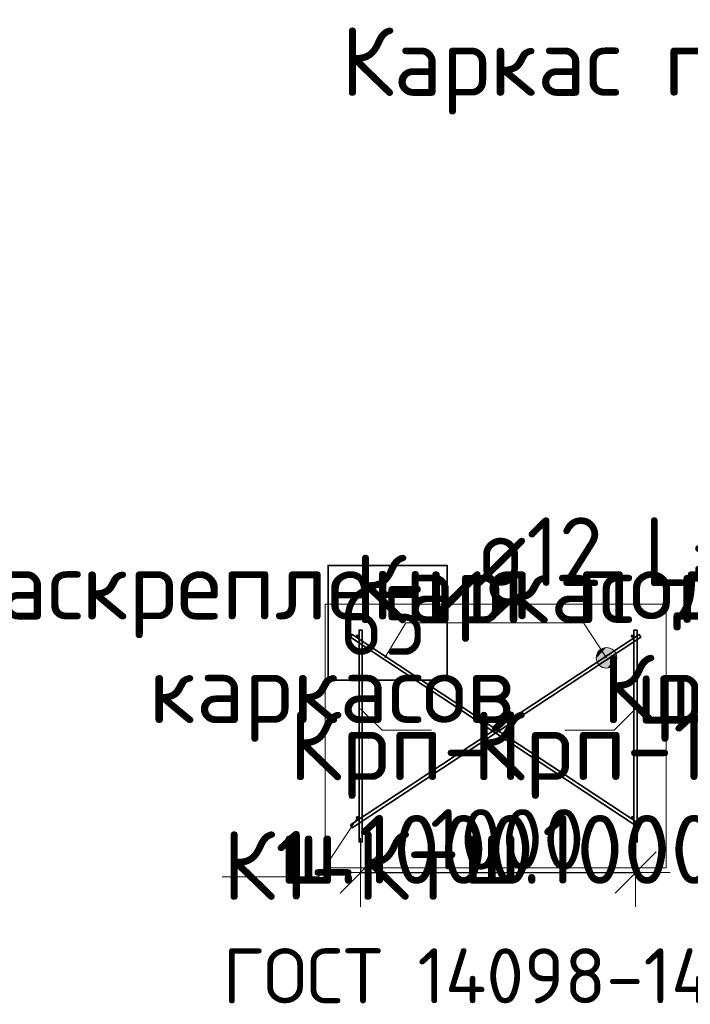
# Model space of a CAD drawing. Header units: millimetres. Extents: x -3483 to 105345, y -283423 to 72284.
# Tile 152 of 155: x 92786 to 95225, y 47473 to 51053. Entities that reach past the tile are written whole.
import ezdxf

# ---------------------------------------------------------------- set-up
doc = ezdxf.new("R2010")
doc.units = ezdxf.units.MM
doc.header["$PDMODE"] = 65
doc.layers.add('Standard', color=7, linetype='Continuous', lineweight=25)
doc.layers.add('Размерная линия_ общее', color=7, linetype='Continuous', lineweight=13)
doc.layers.add('Арм.стержн. Фиксатор', color=7, linetype='Continuous', lineweight=35, true_color=0x501e0f)
doc.styles.add('ARIAL', font='ARIAL.TTF')
doc.styles.add('ISOCPEUR', font='ISOCPEUR')
doc.dimstyles.new('DIMSTYLE_4', dxfattribs={"dimtxt": 220, "dimasz": 250, "dimexe": 0, "dimexo": 0, "dimgap": 110, "dimtad": 2, "dimdec": 0, "dimrnd": 5, "dimzin": 12, "dimdsep": 46, "dimtxsty": 'ISOCPEUR', "dimblk1": 'ALL_ML_STRICH', "dimblk2": 'ALL_ML_STRICH', "dimsah": 1, "dimcen": 0, "dimclrd": 7, "dimclre": 256, "dimclrt": 7, "dimadec": 0, "dimazin": 0, "dimtfac": 1, "dimtdec": 0, "dimtix": 1, "dimtmove": 2, "dimatfit": 3, "dimfxl": 0, "dimtzin": 0, "dimlwd": 0, "dimlwe": -3, "dimarcsym": 0})

# ---------------------------------------------------------------- blocks, each defined once
blk = doc.blocks.new('ALL_ML_STRICH')
at = {"color": 0, "linetype": 'ByBlock', "lineweight": -2}
for p, q in [((0, -0.5), (0, 0.5)), ((-0.3, -0.3), (0.3, 0.3)), ((-1, 0), (0.5, 0))]:
    blk.add_line(p, q, dxfattribs=at)
blk = doc.blocks.new('*D155')
at = {"layer": 'DEFPOINTS', "color": 7, "linetype": 'Continuous', "lineweight": 13, "transparency": 33554687}
for p in [(94026.4, 48086.9), (95026.4, 48089.4), (94026.4, 47952.8)]:
    blk.add_point(p, dxfattribs=at)
at = {"layer": 'Размерная линия_ общее', "color": 253, "linetype": 'Continuous', "lineweight": -2, "true_color": 0xa0a0a0, "transparency": 33554687}
for p, q in [((94026.4, 48066.9), (94026.4, 47952.8)), ((95026.4, 48069.4), (95026.4, 47952.8))]:
    blk.add_line(p, q, dxfattribs=at)
at = {"layer": 'Размерная линия_ общее', "color": 7, "linetype": 'Continuous', "lineweight": -2, "transparency": 33554687}
blk.add_line((94026.4, 47952.8), (95026.4, 47952.8), dxfattribs=at)
at = {"layer": 'Размерная линия_ общее', "color": 7, "linetype": 'Continuous', "lineweight": 13, "transparency": 33554687, "xscale": 250, "yscale": 250, "zscale": 250, "rotation": 180}
blk.add_blockref('ALL_ML_STRICH', (94026.4, 47952.8), dxfattribs=at)
at = {"layer": 'Размерная линия_ общее', "color": 7, "linetype": 'Continuous', "lineweight": 13, "transparency": 33554687, "xscale": 250, "yscale": 250, "zscale": 250}
blk.add_blockref('ALL_ML_STRICH', (95026.4, 47952.8), dxfattribs=at)
at = {"layer": 'Размерная линия_ общее', "color": 7, "linetype": 'Continuous', "lineweight": 13, "transparency": 33554687, "insert": (94559.4, 48072.8), "char_height": 220, "width": 880, "attachment_point": 5, "style": 'ISOCPEUR'}
blk.add_mtext('\\A1;{1000}', dxfattribs=at)

msp = doc.modelspace()

# ---------------------------------------------------------------- hatches: boundary and pattern name
at = {"layer": 'Арм.стержн. Фиксатор', "linetype": 'Continuous', "lineweight": 35, "transparency": 33554687}
for points in [[(94020.4, 48811.7), (94019.9, 48814), (94018.6, 48815.9), (94016.7, 48817.2), (94014.4, 48817.7), (94012.1, 48817.2), (94010.1, 48815.9), (94008.8, 48814), (94008.4, 48811.7), (94008.8, 48809.4), (94010.1, 48807.4), (94012.1, 48806.1), (94014.4, 48805.7), (94016.7, 48806.1), (94018.6, 48807.4), (94019.9, 48809.4)], [(95020.4, 48811.7), (95019.9, 48814), (95018.6, 48815.9), (95016.7, 48817.2), (95014.4, 48817.7), (95012.1, 48817.2), (95010.1, 48815.9), (95008.8, 48814), (95008.4, 48811.7), (95008.8, 48809.4), (95010.1, 48807.4), (95012.1, 48806.1), (95014.4, 48805.7), (95016.7, 48806.1), (95018.6, 48807.4), (95019.9, 48809.4)], [(94020.4, 48151.7), (94019.9, 48154), (94018.6, 48155.9), (94016.7, 48157.2), (94014.4, 48157.7), (94012.1, 48157.2), (94010.1, 48155.9), (94008.8, 48154), (94008.4, 48151.7), (94008.8, 48149.4), (94010.1, 48147.4), (94012.1, 48146.1), (94014.4, 48145.7), (94016.7, 48146.1), (94018.6, 48147.4), (94019.9, 48149.4)], [(95020.4, 48151.7), (95019.9, 48154), (95018.6, 48155.9), (95016.7, 48157.2), (95014.4, 48157.7), (95012.1, 48157.2), (95010.1, 48155.9), (95008.8, 48154), (95008.4, 48151.7), (95008.8, 48149.4), (95010.1, 48147.4), (95012.1, 48146.1), (95014.4, 48145.7), (95016.7, 48146.1), (95018.6, 48147.4), (95019.9, 48149.4)]]:
    msp.add_hatch(color=22, dxfattribs=at).paths.add_polyline_path(points)
at = {"layer": 'Арм.стержн. Фиксатор', "linetype": 'Continuous', "lineweight": 13, "transparency": 33554687}
for points in [[(94918.4, 48770.2), (94887.1, 48749.5), (94883.3, 48730.8)], [(94918.4, 48770.2), (94883.3, 48730.8), (94937.1, 48766.3)], [(94937.1, 48766.3), (94883.3, 48730.8), (94889.2, 48712.3)], [(94887.1, 48749.5), (94918.4, 48770.2), (94899.9, 48764.2)], [(94937.1, 48766.3), (94889.2, 48712.3), (94951.8, 48753.6)], [(94951.8, 48753.6), (94889.2, 48712.3), (94903.9, 48699.5)], [(94951.8, 48753.6), (94903.9, 48699.5), (94957.8, 48735)], [(94957.8, 48735), (94903.9, 48699.5), (94922.6, 48695.7)], [(94957.8, 48735), (94922.6, 48695.7), (94953.9, 48716.3)], [(94953.9, 48716.3), (94922.6, 48695.7), (94941.2, 48701.6)]]:
    msp.add_hatch(color=7, dxfattribs=at).paths.add_polyline_path(points)

# ---------------------------------------------------------------- linework, layer by layer
at = {"layer": 'Standard', "color": 7, "linetype": 'Continuous', "lineweight": 13, "transparency": 33554687}
for points in [[(93897.2, 47969.7), (95137.5, 47969.7), (95137.5, 48927.7), (93897.2, 48927.7), (93897.2, 47969.7)], [(94114.2, 48732.9), (94191.3, 48860.6), (94341.3, 48860.6)], [(94026.4, 48547.6), (94104.2, 48469.8), (94284.2, 48469.8)], [(95026.4, 48547.6), (94948.6, 48469.8), (94768.6, 48469.8)], [(94014.4, 48151.7), (93872.7, 47936.4), (93522.7, 47936.4)]]:
    msp.add_lwpolyline(points, dxfattribs=at)
at = {"layer": 'Арм.стержн. Фиксатор', "color": 7, "linetype": 'Continuous', "lineweight": 13, "transparency": 33554687}
for p, q in [((94341.3, 48860.6), (94836.3, 48860.6)), ((94836.3, 48860.6), (94920.5, 48732.9)), ((94899.9, 48764.2), (94899.9, 48764.2)), ((94951.8, 48753.6), (94951.8, 48753.6)), ((94889.2, 48712.3), (94889.2, 48712.3)), ((94941.2, 48701.6), (94941.2, 48701.6))]:
    msp.add_line(p, q, dxfattribs=at)
at = {"layer": 'Арм.стержн. Фиксатор', "color": 7, "linetype": 'Continuous', "lineweight": 35, "transparency": 33554687}
msp.add_lwpolyline([(93907.9, 48652.3), (94341.3, 48652.3), (94341.3, 49068.9), (93907.9, 49068.9), (93907.9, 48652.3)], dxfattribs=at)
at = {"layer": 'Арм.стержн. Фиксатор', "color": 22, "linetype": 'Continuous', "lineweight": 35, "transparency": 33554687}
for points in [[(95039, 48115.4), (93988.9, 48808.4), (93995.5, 48818.4), (95045.6, 48125.4), (95039, 48115.4)], [(93989.1, 48125.4), (95039.2, 48818.4), (95045.8, 48808.4), (93995.8, 48115.4), (93989.1, 48125.4)], [(94032.4, 48833.7), (94032.4, 48063.7), (94020.4, 48063.7), (94020.4, 48833.7), (94032.4, 48833.7)], [(95032.4, 48833.7), (95032.4, 48063.7), (95020.4, 48063.7), (95020.4, 48833.7), (95032.4, 48833.7)]]:
    msp.add_lwpolyline(points, dxfattribs=at)
at = {"layer": 'Арм.стержн. Фиксатор', "color": 7, "linetype": 'Continuous', "lineweight": 13, "transparency": 33554687}
msp.add_circle((94920.5, 48732.9), 37.5, dxfattribs=at)

# ---------------------------------------------------------------- texts
at = {"layer": 'Standard', "color": 7, "linetype": 'Continuous', "lineweight": 13, "transparency": 33554687, "char_height": 250, "attachment_point": 2, "style": 'ISOCPEUR'}
for s, insert, width in [('\\A1;{\\fISOCPEUR|i0|b0;\\H250.000000;\\W1.000000;\\C7;Каркас поперечной арматуры Кр-1}\\P', (96669.4, 51026.5), 5647.778), ('\\A1;{\\fISOCPEUR|i0|b0;\\H250.000000;\\W1.000000;\\C7;Каркас поддерживающий Крп-1}\\P', (96485.8, 49109.3), 5009.994)]:
    msp.add_mtext(s, dxfattribs=dict(at, insert=insert, width=width))
at = {"layer": 'Standard', "color": 7, "linetype": 'Continuous', "lineweight": 13, "transparency": 33554687, "char_height": 250, "style": 'ARIAL'}
for s, insert, width, attachment_point, line_spacing_factor in [('\\A1;{\\fISOCPEUR|i0|b0;\\H250.000000;\\W1.000000;\\C7;Схема раскрепления поддерживающих}\\P{\\fISOCPEUR|i0|b0;\\H250.000000;\\W1.000000;\\C7;каркасов  Крп-1}\\P', (94507.2, 49122.3), 6078.52, 2, 0.903614), ('\\A1;{\\fISOCPEUR|i0|b0;\\H250.000000;\\W1.000000;\\C7;Крп-1}\\P{\\fISOCPEUR|i0|b0;\\H250.000000;\\W1.000000;\\C7;ш.1000}\\P', (94193, 48538.1), 1065.552, 2, 0.903614), ('\\A1;{\\fISOCPEUR|i0|b0;\\H250.000000;\\W1.000000;\\C7;Крп-1}\\P{\\fISOCPEUR|i0|b0;\\H250.000000;\\W1.000000;\\C7;ш.1000}\\P', (94859.8, 48538.1), 1065.552, 2, 0.903614), ('\\A1;{\\fISOCPEUR|i0|b0;\\H250.000000;\\W1.000000;\\C7;К1-Кт}\\P{\\fISOCPEUR|i0|b0;\\H200.000000;\\W1.000000;\\C7;ГОСТ 14098-14}\\P', (93524.2, 48103.5), 2228.544, 1, 1.024096)]:
    msp.add_mtext(s, dxfattribs=dict(at, insert=insert, width=width, attachment_point=attachment_point, line_spacing_factor=line_spacing_factor))
at = {"layer": 'Арм.стержн. Фиксатор', "color": 7, "linetype": 'Continuous', "lineweight": 25, "transparency": 33554687, "char_height": 250, "attachment_point": 7, "style": 'ISOCPEUR'}
for s, insert, width in [('\\W0.94;ø12 L=1260mm ', (94441.3, 48993.9), 2391.341), ('\\W0.87;65', (93949.6, 48743.9), 459.01), ('\\W0.92;ш.1200 ', (95028.8, 48493.9), 1214.02)]:
    msp.add_mtext(s, dxfattribs=dict(at, insert=insert, width=width))

# ---------------------------------------------------------------- dimensions: what is measured, and where the dimension line sits
at = {"layer": 'Размерная линия_ общее', "color": 7, "linetype": 'Continuous', "lineweight": 13, "transparency": 33554687}
dim = msp.add_linear_dim(base=(95026.4, 47952.8), p1=(94026.4, 48066.9), p2=(95026.4, 48069.4), dimstyle='DIMSTYLE_4', override={"dimpost": '<>', "dimclrd": 7, "dimclre": 253, "dimclrt": 7, "dimlwd": 0, "dimlwe": 65533}, dxfattribs=at)
dim.commit()
dim.dimension.update_dxf_attribs({"geometry": '*D155', "text_midpoint": (94559.4, 48072.8), "dimtype": 160})

doc.saveas('drawing.dxf')
